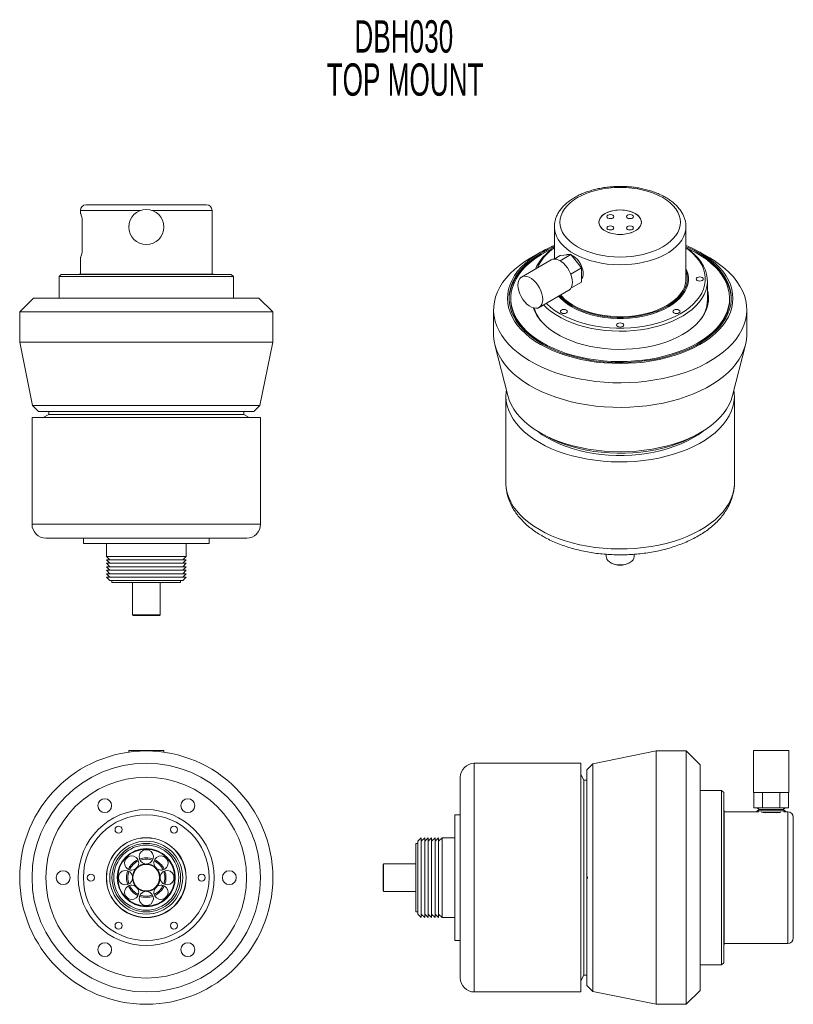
# Model space of a CAD drawing. Header units: inches. Extents: x 0.79 to 7.77, y 1.67 to 10.56.
import ezdxf

# ---------------------------------------------------------------- set-up
doc = ezdxf.new("R2010")
doc.units = ezdxf.units.IN
doc.header["$MEASUREMENT"] = 0
doc.styles.add('SLDTEXTSTYLE0', font='TXT', dxfattribs={"width": 0.605})

# ---------------------------------------------------------------- blocks, each defined once
blk = doc.blocks.new('SW_NOTE_0')
at = {"color": 0, "linetype": 'Continuous', "lineweight": 0, "char_height": 0.29167, "attachment_point": 2, "style": 'SLDTEXTSTYLE0'}
for s, insert in [('DBH030', (0.752, 0.376)), ('TOP MOUNT', (0.7636, -0.0129))]:
    blk.add_mtext(s, dxfattribs=dict(at, insert=insert))

msp = doc.modelspace()

# ---------------------------------------------------------------- linework, layer by layer
at = {"color": 7, "linetype": 'Continuous', "lineweight": 15}
for p, q in [((1.391, 8.885), (2.4785, 8.885)), ((1.341, 8.835), (1.341, 8.8125)), ((2.5285, 8.261), (2.5285, 8.835)), ((1.356, 8.4563), (1.356, 8.7637)), ((5.6184, 8.6878), (5.6184, 8.3983)), ((6.8059, 8.2191), (6.8059, 8.6878)), ((6.8059, 8.6878), (6.8059, 8.6847)), ((5.4925, 8.4572), (5.4041, 8.4061)), ((5.5085, 8.4419), (5.5033, 8.4389)), ((7.0201, 8.4061), (6.9317, 8.4572)), ((1.341, 8.4076), (1.341, 8.261)), ((5.59, 8.3892), (5.322, 8.2345)), ((5.6152, 8.3965), (5.6703, 8.4283)), ((5.6699, 8.381), (5.7668, 8.4369)), ((5.6703, 8.4283), (5.7668, 8.4369)), ((5.7668, 8.4369), (5.8634, 8.3169)), ((1.3282, 8.261), (1.323, 8.258)), ((1.3282, 8.261), (2.5412, 8.261)), ((2.5464, 8.258), (2.5412, 8.261)), ((5.7662, 8.2608), (5.8634, 8.3169)), ((5.8634, 8.3169), (5.8634, 8.1882)), ((1.1672, 8.258), (1.1472, 8.238)), ((1.1472, 8.238), (1.1472, 8.044)), ((2.7222, 8.238), (1.1472, 8.238)), ((1.1672, 8.258), (2.7022, 8.258)), ((2.7222, 8.238), (2.7022, 8.258)), ((2.7222, 8.044), (2.7222, 8.238)), ((5.7674, 8.1328), (5.8634, 8.1882)), ((6.9996, 8.0288), (6.9996, 8.2003)), ((5.4805, 7.9599), (5.7485, 8.1146)), ((0.9172, 8.044), (0.7922, 7.919)), ((0.9172, 8.044), (2.9522, 8.044)), ((3.0772, 7.919), (2.9522, 8.044)), ((5.2246, 8.0419), (5.2246, 8.0296)), ((7.1996, 8.0296), (7.1996, 8.0419)), ((0.7922, 7.919), (0.7922, 7.6476)), ((0.7922, 7.919), (3.0772, 7.919)), ((3.0772, 7.6476), (3.0772, 7.919)), ((5.0696, 7.9398), (5.0696, 7.7182)), ((7.3546, 7.7182), (7.3546, 7.9398)), ((0.7922, 7.6476), (0.9092, 7.0741)), ((0.7922, 7.6476), (3.0772, 7.6476)), ((2.9602, 7.0741), (3.0772, 7.6476)), ((5.0816, 7.6231), (5.1973, 7.1645)), ((7.2269, 7.1645), (7.3427, 7.6231)), ((5.1809, 7.1621), (5.1809, 6.3766)), ((7.2434, 6.3766), (7.2434, 7.1621)), ((0.9092, 7.0741), (0.9627, 7.0205)), ((0.9092, 7.0741), (2.9602, 7.0741)), ((0.9627, 7.0205), (2.9066, 7.0205)), ((1.0555, 7.0205), (1.0555, 6.9955)), ((2.814, 6.9955), (2.814, 7.0205)), ((2.9126, 7.0264), (2.9602, 7.0741)), ((0.9035, 6.9665), (0.9035, 6.0045)), ((0.9035, 6.9665), (1.9347, 6.9665)), ((1.0555, 6.9955), (1.0055, 6.9665)), ((2.814, 6.9955), (1.0555, 6.9955)), ((1.9347, 6.9665), (2.966, 6.9665)), ((2.864, 6.9665), (2.814, 6.9955)), ((2.966, 6.0045), (2.966, 6.9665)), ((5.4869, 6.8313), (5.5247, 6.8095)), ((6.9037, 6.8119), (6.9374, 6.8313)), ((1.9347, 5.8795), (1.0285, 5.8795)), ((1.3672, 5.8795), (1.3672, 5.8295)), ((2.841, 5.8795), (1.9347, 5.8795)), ((2.5022, 5.8295), (2.5022, 5.8795)), ((2.5022, 5.8295), (1.3672, 5.8295)), ((1.5745, 5.8295), (1.5745, 5.7145)), ((2.295, 5.7145), (2.295, 5.8295)), ((1.5745, 5.7145), (1.6057, 5.6833)), ((1.5745, 5.7145), (2.295, 5.7145)), ((2.2637, 5.6833), (2.295, 5.7145)), ((6.0871, 5.7333), (6.0871, 5.7094)), ((6.3371, 5.7094), (6.3371, 5.7334)), ((1.5745, 5.6833), (1.6057, 5.652)), ((1.5745, 5.6833), (2.295, 5.6833)), ((1.5745, 5.652), (1.6057, 5.6208)), ((1.5745, 5.652), (2.295, 5.652)), ((1.5745, 5.6208), (1.6057, 5.5895)), ((1.5745, 5.6208), (2.295, 5.6208)), ((2.2637, 5.652), (2.295, 5.6833)), ((2.2637, 5.6208), (2.295, 5.652)), ((2.2637, 5.5895), (2.295, 5.6208)), ((6.1237, 5.6584), (6.1273, 5.6564)), ((6.297, 5.6564), (6.3005, 5.6584)), ((1.5745, 5.5895), (1.6057, 5.5583)), ((1.5745, 5.5895), (2.295, 5.5895)), ((1.5745, 5.5583), (1.6057, 5.527)), ((1.5745, 5.5583), (2.295, 5.5583)), ((1.5757, 5.527), (1.6057, 5.497)), ((1.5757, 5.527), (2.2937, 5.527)), ((2.2637, 5.5583), (2.295, 5.5895)), ((2.2637, 5.527), (2.295, 5.5583)), ((2.2637, 5.497), (2.2937, 5.527)), ((1.6057, 5.497), (2.2637, 5.497)), ((1.6252, 5.497), (1.6252, 5.479)), ((1.6252, 5.479), (2.2442, 5.479)), ((1.8097, 5.479), (1.8097, 5.1875)), ((2.0597, 5.1875), (2.0597, 5.479)), ((2.2442, 5.479), (2.2442, 5.497)), ((1.8097, 5.1875), (1.8147, 5.1825)), ((1.8097, 5.1875), (2.0597, 5.1875)), ((2.0547, 5.1825), (1.8147, 5.1825)), ((2.0547, 5.1825), (2.0597, 5.1875)), ((1.7762, 3.9634), (1.7762, 3.9481)), ((2.0932, 3.9634), (1.7762, 3.9634)), ((2.0932, 3.9481), (2.0932, 3.9634)), ((6.5374, 3.9592), (5.9639, 3.8422)), ((6.8088, 3.9592), (6.5374, 3.9592)), ((6.5374, 3.9592), (6.5374, 1.6742)), ((6.9338, 3.8342), (6.8088, 3.9592)), ((6.8088, 3.9592), (6.8088, 1.6742)), ((7.4163, 3.9634), (7.4163, 3.5844)), ((7.7333, 3.9634), (7.4163, 3.9634)), ((7.7333, 3.5844), (7.7333, 3.9634)), ((5.8563, 3.8479), (4.8943, 3.8479)), ((5.8563, 3.8479), (5.8563, 1.7854)), ((5.9639, 3.8422), (5.9103, 3.7887)), ((5.9639, 3.8422), (5.9639, 1.7912)), ((6.9338, 3.8342), (6.9338, 1.7992)), ((5.8853, 3.6959), (5.8563, 3.7459)), ((5.9103, 3.7887), (5.9103, 2.829)), ((4.7693, 1.9104), (4.7693, 3.7229)), ((5.9103, 3.6959), (5.8853, 3.6959)), ((5.8853, 1.9374), (5.8853, 3.6959)), ((7.1278, 3.6042), (6.9338, 3.6042)), ((7.1478, 3.5842), (7.1278, 3.6042)), ((7.1278, 2.0292), (7.1278, 3.6042)), ((7.1478, 3.5842), (7.1478, 2.0492)), ((7.7333, 3.5844), (7.4163, 3.5844)), ((7.4172, 3.5844), (7.4172, 3.4464)), ((7.496, 3.5844), (7.496, 3.4464)), ((7.6536, 3.5844), (7.6536, 3.4464)), ((7.7324, 3.5844), (7.7324, 3.4464)), ((4.7693, 3.3842), (4.7193, 3.3842)), ((4.7193, 2.2492), (4.7193, 3.3842)), ((7.1508, 3.4232), (7.1478, 3.4284)), ((7.1508, 3.4232), (7.1508, 2.2102)), ((7.4594, 3.4104), (7.1508, 3.4104)), ((7.496, 3.4464), (7.4172, 3.4464)), ((7.4451, 3.4464), (7.4691, 3.4326)), ((7.4691, 3.4326), (7.4451, 3.4187)), ((7.4451, 3.4187), (7.4594, 3.4104)), ((7.7046, 3.4187), (7.4451, 3.4187)), ((7.6805, 3.4326), (7.4691, 3.4326)), ((7.6536, 3.4464), (7.496, 3.4464)), ((7.6481, 3.4048), (7.5023, 3.4048)), ((7.7324, 3.4464), (7.6536, 3.4464)), ((7.6805, 3.4326), (7.7046, 3.4464)), ((7.7046, 3.4187), (7.6805, 3.4326)), ((7.6903, 3.4104), (7.7046, 3.4187)), ((7.7248, 3.4104), (7.6903, 3.4104)), ((7.7748, 3.3604), (7.7748, 2.2729)), ((4.3868, 3.1262), (4.3688, 3.1262)), ((4.3688, 3.1262), (4.3688, 2.8167)), ((4.4168, 3.1757), (4.3868, 3.1457)), ((4.3868, 3.1457), (4.3868, 2.8167)), ((4.4481, 3.1769), (4.4168, 3.1457)), ((4.4168, 3.1757), (4.4168, 2.8167)), ((4.4793, 3.1769), (4.4481, 3.1457)), ((4.4481, 3.1769), (4.4481, 2.8167)), ((4.5106, 3.1769), (4.4793, 3.1457)), ((4.4793, 3.1769), (4.4793, 2.8167)), ((4.5418, 3.1769), (4.5106, 3.1457)), ((4.5106, 3.1769), (4.5106, 2.8167)), ((4.5731, 3.1769), (4.5418, 3.1457)), ((4.5418, 3.1769), (4.5418, 2.8167)), ((4.6043, 3.1769), (4.5731, 3.1457)), ((4.5731, 3.1769), (4.5731, 2.8167)), ((4.7193, 3.1769), (4.6043, 3.1769)), ((4.6043, 3.1769), (4.6043, 2.8167)), ((4.0773, 2.9417), (4.0723, 2.9367)), ((4.0723, 2.6967), (4.0723, 2.9367)), ((4.3688, 2.9417), (4.0773, 2.9417)), ((4.0773, 2.9417), (4.0773, 2.6917)), ((2.1847, 2.8167), (2.1841, 2.8339)), ((2.1841, 2.7995), (2.1847, 2.8167)), ((4.3688, 2.8167), (4.3688, 2.5072)), ((4.3868, 2.8167), (4.3868, 2.4877)), ((4.4168, 2.8167), (4.4168, 2.4577)), ((4.4481, 2.8167), (4.4481, 2.4564)), ((4.4793, 2.8167), (4.4793, 2.4564)), ((4.5106, 2.8167), (4.5106, 2.4564)), ((4.5418, 2.8167), (4.5418, 2.4564)), ((4.5731, 2.8167), (4.5731, 2.4564)), ((4.6043, 2.8167), (4.6043, 2.4564)), ((5.9103, 2.829), (5.9103, 2.8043)), ((5.9103, 2.8044), (5.9103, 1.8447)), ((4.0723, 2.6967), (4.0773, 2.6917)), ((4.0773, 2.6917), (4.3688, 2.6917)), ((4.3688, 2.5072), (4.3868, 2.5072)), ((4.3868, 2.4877), (4.4168, 2.4577)), ((4.4168, 2.4877), (4.4481, 2.4564)), ((4.4481, 2.4877), (4.4793, 2.4564)), ((4.4793, 2.4877), (4.5106, 2.4564)), ((4.5106, 2.4877), (4.5418, 2.4564)), ((4.5418, 2.4877), (4.5731, 2.4564)), ((4.5731, 2.4877), (4.6043, 2.4564)), ((4.6043, 2.4564), (4.7193, 2.4564)), ((4.7193, 2.2492), (4.7693, 2.2492)), ((7.1508, 2.2229), (7.7248, 2.2229)), ((7.1478, 2.205), (7.1508, 2.2102)), ((7.1278, 2.0292), (7.1478, 2.0492)), ((6.9338, 2.0292), (7.1278, 2.0292)), ((5.8563, 1.8874), (5.8853, 1.9374)), ((5.8853, 1.9374), (5.9103, 1.9374)), ((4.8943, 1.7854), (5.8563, 1.7854)), ((5.9103, 1.8447), (5.9639, 1.7912)), ((5.9639, 1.7912), (6.5374, 1.6742)), ((6.8088, 1.6742), (6.9338, 1.7992)), ((6.5374, 1.6742), (6.8088, 1.6742))]:
    msp.add_line(p, q, dxfattribs=at)
at = {"color": 8, "linetype": 'Continuous', "lineweight": 15}
for p, q in [((1.8835, 8.835), (1.341, 8.835)), ((2.5285, 8.835), (1.9859, 8.835)), ((0.9035, 6.0045), (1.9347, 6.0045)), ((1.9347, 6.0045), (2.966, 6.0045)), ((4.8943, 3.8479), (4.8943, 1.7854)), ((7.7248, 2.2229), (7.7248, 3.4104))]:
    msp.add_line(p, q, dxfattribs=at)
at = {"color": 7, "linetype": 'Continuous', "lineweight": 15, "flags": 128}
for points in [[(5.8276, 8.9506), (5.7918, 8.9277), (5.76, 8.903), (5.7326, 8.8766), (5.7098, 8.8487), (5.6918, 8.8197), (5.6788, 8.7898), (5.671, 8.7594), (5.6684, 8.7286), (5.671, 8.6978), (5.6788, 8.6674), (5.6918, 8.6375), (5.7098, 8.6085), (5.7326, 8.5806), (5.76, 8.5542), (5.7918, 8.5295), (5.8276, 8.5066), (5.8672, 8.486), (5.91, 8.4676), (5.9558, 8.4518), (6.0041, 8.4386), (6.0543, 8.4282), (6.1061, 8.4207), (6.1588, 8.4162), (6.2121, 8.4147), (6.2654, 8.4162), (6.3182, 8.4207), (6.37, 8.4282), (6.4202, 8.4386), (6.4685, 8.4518), (6.5142, 8.4676), (6.5571, 8.486), (6.5966, 8.5066), (6.6325, 8.5295), (6.6642, 8.5542), (6.6917, 8.5806), (6.7145, 8.6085), (6.7325, 8.6375), (6.7454, 8.6674), (6.7533, 8.6978), (6.7559, 8.7286), (6.7533, 8.7594), (6.7454, 8.7898), (6.7325, 8.8197), (6.7145, 8.8487), (6.6917, 8.8766), (6.6642, 8.903), (6.6325, 8.9277), (6.5966, 8.9506), (6.5571, 8.9712), (6.5142, 8.9896), (6.4685, 9.0054), (6.4202, 9.0186), (6.37, 9.029), (6.3182, 9.0365), (6.2654, 9.041), (6.2121, 9.0425), (6.1588, 9.041), (6.1061, 9.0365), (6.0543, 9.029), (6.0041, 9.0186), (5.9558, 9.0054), (5.91, 8.9896), (5.8672, 8.9712), (5.8276, 8.9506)], [(6.3477, 8.8068), (6.3681, 8.7929), (6.3843, 8.7772), (6.3959, 8.7602), (6.4023, 8.7423), (6.4037, 8.724), (6.3997, 8.7059), (6.3907, 8.6884), (6.3768, 8.672), (6.3584, 8.6571), (6.336, 8.6442), (6.3103, 8.6335), (6.2818, 8.6255), (6.2515, 8.6203), (6.2201, 8.618), (6.1884, 8.6188), (6.1574, 8.6225), (6.1279, 8.6292), (6.1008, 8.6385), (6.0766, 8.6504), (6.0561, 8.6643), (6.0399, 8.68), (6.0284, 8.697), (6.0219, 8.7149), (6.0206, 8.7332), (6.0245, 8.7513), (6.0336, 8.7688), (6.0475, 8.7852), (6.0659, 8.8001), (6.0882, 8.813), (6.114, 8.8237), (6.1425, 8.8317), (6.1728, 8.8369), (6.2042, 8.8392), (6.2358, 8.8384), (6.2668, 8.8347), (6.2963, 8.828), (6.3235, 8.8187), (6.3477, 8.8068)], [(6.3477, 8.6504), (6.3235, 8.6385), (6.2963, 8.6292), (6.2668, 8.6225), (6.2358, 8.6188), (6.2042, 8.618), (6.1728, 8.6203), (6.1425, 8.6255), (6.114, 8.6335), (6.0882, 8.6442), (6.0659, 8.6571), (6.0475, 8.672), (6.0336, 8.6884), (6.0245, 8.7059), (6.0206, 8.724), (6.0219, 8.7423), (6.0284, 8.7602), (6.0399, 8.7772), (6.0561, 8.7929), (6.0766, 8.8068), (6.1008, 8.8187), (6.1279, 8.828), (6.1574, 8.8347), (6.1884, 8.8384), (6.2201, 8.8392), (6.2515, 8.8369), (6.2818, 8.8317), (6.3103, 8.8237), (6.336, 8.813), (6.3584, 8.8001), (6.3768, 8.7852), (6.3907, 8.7688), (6.3997, 8.7513), (6.4037, 8.7332), (6.4023, 8.7149), (6.3959, 8.697), (6.3843, 8.68), (6.3681, 8.6643), (6.3477, 8.6504)], [(6.1011, 8.7927), (6.0942, 8.7867), (6.0917, 8.7796), (6.0942, 8.7726), (6.1011, 8.7666), (6.1115, 8.7626), (6.1237, 8.7612), (6.136, 8.7626), (6.1464, 8.7666), (6.1533, 8.7726), (6.1557, 8.7796), (6.1533, 8.7867), (6.1464, 8.7927), (6.136, 8.7967), (6.1237, 8.7981), (6.1115, 8.7967), (6.1011, 8.7927)], [(6.3232, 8.7927), (6.3128, 8.7967), (6.3005, 8.7981), (6.2883, 8.7967), (6.2779, 8.7927), (6.271, 8.7867), (6.2685, 8.7796), (6.271, 8.7726), (6.2779, 8.7666), (6.2883, 8.7626), (6.3005, 8.7612), (6.3128, 8.7626), (6.3232, 8.7666), (6.3301, 8.7726), (6.3325, 8.7796), (6.3301, 8.7867), (6.3232, 8.7927)], [(6.1011, 8.6645), (6.1115, 8.6605), (6.1237, 8.6591), (6.136, 8.6605), (6.1464, 8.6645), (6.1533, 8.6705), (6.1557, 8.6776), (6.1533, 8.6846), (6.1464, 8.6906), (6.136, 8.6946), (6.1237, 8.696), (6.1115, 8.6946), (6.1011, 8.6906), (6.0942, 8.6846), (6.0917, 8.6776), (6.0942, 8.6705), (6.1011, 8.6645)], [(6.3232, 8.6645), (6.3301, 8.6705), (6.3325, 8.6776), (6.3301, 8.6846), (6.3232, 8.6906), (6.3128, 8.6946), (6.3005, 8.696), (6.2883, 8.6946), (6.2779, 8.6906), (6.271, 8.6846), (6.2685, 8.6776), (6.271, 8.6705), (6.2779, 8.6645), (6.2883, 8.6605), (6.3005, 8.6591), (6.3128, 8.6605), (6.3232, 8.6645)], [(5.4927, 8.4572), (5.4432, 8.4265), (5.3976, 8.3939), (5.3562, 8.3595), (5.3191, 8.3234), (5.2866, 8.2859), (5.2588, 8.2472), (5.2359, 8.2074), (5.2179, 8.1667), (5.205, 8.1255), (5.1972, 8.0838), (5.1946, 8.0419), (5.1972, 8), (5.205, 7.9583), (5.2179, 7.917), (5.2359, 7.8764), (5.2588, 7.8366), (5.2866, 7.7979), (5.3191, 7.7604), (5.3562, 7.7243), (5.3976, 7.6899), (5.4432, 7.6572), (5.4927, 7.6265), (5.5458, 7.598), (5.6024, 7.5717), (5.662, 7.5477), (5.7245, 7.5263), (5.7895, 7.5076), (5.8566, 7.4915), (5.9255, 7.4783), (5.9958, 7.4679), (6.0673, 7.4605), (6.1395, 7.456), (6.2121, 7.4545), (6.2847, 7.456), (6.3569, 7.4605), (6.4284, 7.4679), (6.4988, 7.4783), (6.5677, 7.4915), (6.6348, 7.5076), (6.6998, 7.5263), (6.7622, 7.5477), (6.8219, 7.5717), (6.8785, 7.598), (6.9316, 7.6265), (6.9811, 7.6572), (7.0267, 7.6899), (7.0681, 7.7243), (7.1052, 7.7604), (7.1377, 7.7979), (7.1655, 7.8366), (7.1884, 7.8764), (7.2064, 7.917), (7.2193, 7.9583), (7.227, 8), (7.2296, 8.0419), (7.227, 8.0838), (7.2193, 8.1255), (7.2064, 8.1667), (7.1884, 8.2074), (7.1655, 8.2472), (7.1377, 8.2859), (7.1052, 8.3234), (7.0681, 8.3595), (7.0267, 8.3939), (6.9811, 8.4265), (6.9316, 8.4572), (6.8785, 8.4858), (6.8219, 8.5121), (6.8059, 8.5189)], [(5.5033, 8.4511), (5.454, 8.4205), (5.4086, 8.3879), (5.3674, 8.3536), (5.3307, 8.3176), (5.2985, 8.2801), (5.2711, 8.2415), (5.2486, 8.2017), (5.2312, 8.1612), (5.2188, 8.12), (5.2116, 8.0784), (5.2097, 8.0367), (5.2129, 7.9949), (5.2214, 7.9534), (5.2351, 7.9124), (5.2538, 7.872), (5.2775, 7.8325), (5.3061, 7.7942), (5.3395, 7.7571), (5.3773, 7.7215), (5.4196, 7.6875), (5.4659, 7.6554), (5.5162, 7.6253), (5.5701, 7.5974), (5.6273, 7.5719), (5.6876, 7.5487), (5.7506, 7.5281), (5.816, 7.5103), (5.8835, 7.4951), (5.9527, 7.4829), (6.0232, 7.4735), (6.0948, 7.4671), (6.1669, 7.4637), (6.2393, 7.4634), (6.3115, 7.466), (6.3832, 7.4717), (6.4541, 7.4803), (6.5236, 7.4918), (6.5916, 7.5062), (6.6576, 7.5234), (6.7212, 7.5433), (6.7822, 7.5658), (6.8402, 7.5908), (6.895, 7.6182), (6.9461, 7.6477), (6.9935, 7.6793), (7.0368, 7.7128), (7.0758, 7.748), (7.1102, 7.7848), (7.14, 7.8228), (7.165, 7.8621), (7.185, 7.9022), (7.1999, 7.9431), (7.2097, 7.9845), (7.2143, 8.0262), (7.2136, 8.068), (7.2077, 8.1097), (7.1967, 8.1509), (7.1805, 8.1917), (7.1592, 8.2316), (7.133, 8.2706), (7.1021, 8.3083), (7.0664, 8.3447), (7.0264, 8.3795), (6.982, 8.4126), (6.9337, 8.4437), (6.8816, 8.4727), (6.826, 8.4994), (6.8059, 8.5082)], [(5.5033, 8.4389), (5.454, 8.4083), (5.4086, 8.3757), (5.3674, 8.3413), (5.3307, 8.3053), (5.2985, 8.2679), (5.2711, 8.2292), (5.2486, 8.1895), (5.2312, 8.1489), (5.2188, 8.1078), (5.2116, 8.0662), (5.2097, 8.0358)], [(5.6118, 8.4945), (5.5935, 8.4862), (5.5395, 8.4593), (5.4891, 8.4302), (5.4425, 8.399), (5.3998, 8.3661), (5.3614, 8.3314), (5.3275, 8.2952), (5.2981, 8.2577), (5.2735, 8.219), (5.2538, 8.1795), (5.2391, 8.1392), (5.2295, 8.0984), (5.225, 8.0573), (5.2256, 8.0162), (5.2314, 7.9751), (5.2423, 7.9345), (5.2583, 7.8943), (5.2792, 7.855), (5.305, 7.8166), (5.3355, 7.7794), (5.3706, 7.7436), (5.4101, 7.7093), (5.4538, 7.6768), (5.5014, 7.6461), (5.5527, 7.6176), (5.6075, 7.5912), (5.6654, 7.5672), (5.7261, 7.5456), (5.7894, 7.5267), (5.8549, 7.5104), (5.9223, 7.4969), (5.9912, 7.4863), (6.0612, 7.4785), (6.132, 7.4737), (6.2032, 7.4718), (6.2745, 7.473), (6.3454, 7.477), (6.4157, 7.4841), (6.4849, 7.494), (6.5527, 7.5068), (6.6187, 7.5224), (6.6825, 7.5407), (6.744, 7.5616), (6.8026, 7.585), (6.8582, 7.6108), (6.9104, 7.6388), (6.9104, 7.6388)], [(6.8059, 8.4989), (6.8125, 8.4945), (6.8521, 8.4653), (6.8873, 8.4343), (6.9181, 8.4017), (6.9442, 8.3678), (6.9654, 8.3328), (6.9816, 8.2969), (6.9927, 8.2604), (6.9986, 8.2235), (6.9993, 8.1864), (6.9947, 8.1494), (6.9849, 8.1127), (6.97, 8.0767), (6.95, 8.0414), (6.9251, 8.0072), (6.8955, 7.9743), (6.8613, 7.9429), (6.8228, 7.9132), (6.7802, 7.8855), (6.7339, 7.8598), (6.6841, 7.8364), (6.6311, 7.8154), (6.5754, 7.7969), (6.5172, 7.7812), (6.457, 7.7682), (6.3952, 7.7581), (6.3322, 7.751), (6.2683, 7.7468), (6.2041, 7.7457), (6.1399, 7.7476), (6.0763, 7.7525), (6.0135, 7.7604), (5.952, 7.7712), (5.8923, 7.7849), (5.8347, 7.8013), (5.7796, 7.8204), (5.7274, 7.842), (5.6785, 7.866), (5.633, 7.8922), (5.5915, 7.9205), (5.554, 7.9506), (5.521, 7.9824), (5.5204, 7.983)], [(5.5453, 7.9973), (5.5528, 7.9898), (5.5875, 7.9592), (5.6265, 7.9303), (5.6694, 7.9033), (5.7161, 7.8785), (5.7662, 7.856), (5.8193, 7.836), (5.8751, 7.8186), (5.9331, 7.8039), (5.9931, 7.792), (6.0546, 7.783), (6.1172, 7.777), (6.1804, 7.7739), (6.2439, 7.7739), (6.3071, 7.777), (6.3696, 7.783), (6.4311, 7.792), (6.4911, 7.8039), (6.5492, 7.8186), (6.605, 7.836), (6.6581, 7.856), (6.7082, 7.8785), (6.7548, 7.9033), (6.7978, 7.9303), (6.8368, 7.9592), (6.8715, 7.9898), (6.9017, 8.022), (6.9271, 8.0556), (6.9477, 8.0902), (6.9633, 8.1257), (6.9737, 8.1618), (6.979, 8.1983), (6.979, 8.2349), (6.9737, 8.2714), (6.9633, 8.3076), (6.9477, 8.3431), (6.9271, 8.3777), (6.9017, 8.4112), (6.8715, 8.4434), (6.8368, 8.4741), (6.8059, 8.4974)], [(6.9104, 7.6388), (6.959, 7.6689), (7.0036, 7.701), (7.0442, 7.7349), (7.0804, 7.7703), (7.1121, 7.8072), (7.1391, 7.8453), (7.1612, 7.8844), (7.1784, 7.9244), (7.1906, 7.9649), (7.1977, 8.0059), (7.1996, 8.047), (7.1964, 8.0882), (7.188, 8.129), (7.1746, 8.1695), (7.1561, 8.2092), (7.1328, 8.2481), (7.1046, 8.2859), (7.0718, 8.3225), (7.0344, 8.3575), (6.9929, 8.391), (6.9472, 8.4226), (6.8977, 8.4522), (6.8446, 8.4797), (6.8125, 8.4945)], [(7.2146, 8.0358), (7.2136, 8.0558), (7.2077, 8.0974), (7.1967, 8.1387), (7.1805, 8.1794), (7.1592, 8.2194), (7.133, 8.2583), (7.1021, 8.2961), (7.0664, 8.3325), (7.0264, 8.3673), (6.982, 8.4003), (6.9337, 8.4314), (6.9158, 8.4419)], [(5.4043, 8.4062), (5.3516, 8.3736), (5.3028, 8.3391), (5.2582, 8.3028), (5.2179, 8.2648), (5.1822, 8.2253), (5.1511, 8.1845), (5.125, 8.1426), (5.1037, 8.0997), (5.0876, 8.0562), (5.0765, 8.0121), (5.0707, 7.9677), (5.07, 7.9231), (5.0746, 7.8786), (5.0843, 7.8344), (5.0992, 7.7907), (5.1192, 7.7477), (5.1441, 7.7055), (5.174, 7.6645), (5.2085, 7.6246), (5.2477, 7.5862), (5.2912, 7.5494), (5.339, 7.5144), (5.3907, 7.4814), (5.4462, 7.4504), (5.5052, 7.4217), (5.5674, 7.3953), (5.6325, 7.3714), (5.7003, 7.3501), (5.7705, 7.3315), (5.8426, 7.3157), (5.9164, 7.3027), (5.9916, 7.2927), (6.0678, 7.2856), (6.1446, 7.2814), (6.2218, 7.2803), (6.2989, 7.2822), (6.3756, 7.2871), (6.4516, 7.2949), (6.5264, 7.3057), (6.5999, 7.3194), (6.6715, 7.3359), (6.7411, 7.3552), (6.8083, 7.3772), (6.8727, 7.4017), (6.9341, 7.4287), (6.9923, 7.458), (7.0468, 7.4895), (7.0976, 7.523), (7.1443, 7.5585), (7.1868, 7.5957), (7.2248, 7.6345), (7.2582, 7.6746), (7.2868, 7.716), (7.3106, 7.7584), (7.3293, 7.8016), (7.3429, 7.8455), (7.3513, 7.8897), (7.3546, 7.9343), (7.3526, 7.9788), (7.3455, 8.0231), (7.3332, 8.0671), (7.3157, 8.1105), (7.2932, 8.1531), (7.2658, 8.1948), (7.2336, 8.2353), (7.1967, 8.2744), (7.1553, 8.312), (7.1097, 8.3479), (7.0599, 8.382), (7.0201, 8.4061)], [(5.59, 8.3892), (5.6017, 8.3942), (5.6193, 8.3966), (5.6386, 8.3941), (5.6589, 8.3867), (5.6796, 8.3748), (5.6999, 8.3587), (5.7192, 8.3389), (5.7368, 8.3162), (5.7521, 8.2913), (5.7645, 8.265), (5.7738, 8.2383), (5.7794, 8.2121), (5.7813, 8.1872), (5.7794, 8.1645), (5.7738, 8.1448), (5.7645, 8.1288), (5.7521, 8.1169), (5.7485, 8.1146)], [(5.7697, 8.4334), (5.7726, 8.4323), (5.7911, 8.4227), (5.8095, 8.4088), (5.8269, 8.3913), (5.8426, 8.3709), (5.8561, 8.3484), (5.8667, 8.3247), (5.874, 8.3007), (5.8777, 8.2776), (5.8777, 8.2561), (5.874, 8.2373), (5.8667, 8.2218), (5.8634, 8.2174)], [(5.6563, 8.063), (5.6738, 8.0435), (5.7037, 8.0156), (5.738, 7.9894), (5.7764, 7.9651), (5.8184, 7.9429), (5.8639, 7.9231), (5.9123, 7.9058), (5.9632, 7.8912), (6.0163, 7.8793), (6.071, 7.8703), (6.127, 7.8643), (6.1837, 7.8613), (6.2406, 7.8613), (6.2973, 7.8643), (6.3532, 7.8703), (6.408, 7.8793), (6.4611, 7.8912), (6.512, 7.9058), (6.5604, 7.9231), (6.6058, 7.9429), (6.6479, 7.9651), (6.6862, 7.9894), (6.7205, 8.0156), (6.7505, 8.0435), (6.7759, 8.0729), (6.7964, 8.1036), (6.812, 8.1352), (6.8225, 8.1675), (6.8277, 8.2002), (6.8277, 8.2331), (6.8225, 8.2658), (6.812, 8.2981), (6.8059, 8.3119)], [(5.6659, 8.0669), (5.6823, 8.0487), (5.7118, 8.0212), (5.7456, 7.9954), (5.7833, 7.9715), (5.8247, 7.9497), (5.8694, 7.9302), (5.917, 7.9132), (5.9672, 7.8988), (6.0194, 7.8871), (6.0733, 7.8783), (6.1283, 7.8723), (6.1841, 7.8693), (6.2401, 7.8693), (6.2959, 7.8723), (6.351, 7.8783), (6.4049, 7.8871), (6.4571, 7.8988), (6.5072, 7.9132), (6.5549, 7.9302), (6.5996, 7.9497), (6.641, 7.9715), (6.6787, 7.9954), (6.7125, 8.0212), (6.742, 8.0487), (6.7669, 8.0777), (6.7872, 8.1078), (6.8025, 8.1389), (6.8128, 8.1707), (6.818, 8.2029), (6.818, 8.2352), (6.8128, 8.2674), (6.8059, 8.2904)], [(5.2892, 8.1619), (5.2911, 8.1846), (5.2968, 8.2043), (5.306, 8.2203), (5.3184, 8.2322), (5.3337, 8.2395), (5.3513, 8.2419), (5.3706, 8.2394), (5.3909, 8.232), (5.4116, 8.2201), (5.4319, 8.204), (5.4512, 8.1842), (5.4688, 8.1615), (5.4841, 8.1366), (5.4965, 8.1103), (5.5058, 8.0836), (5.5114, 8.0574), (5.5133, 8.0325), (5.5114, 8.0098), (5.5058, 7.9901), (5.4965, 7.974), (5.4841, 7.9622), (5.4688, 7.9549), (5.4512, 7.9525), (5.4319, 7.955), (5.4116, 7.9623), (5.3909, 7.9743), (5.3706, 7.9904), (5.3513, 8.0102), (5.3337, 8.0329), (5.3184, 8.0578), (5.306, 8.0841), (5.2968, 8.1108), (5.2911, 8.137), (5.2892, 8.1619)], [(6.8059, 8.2191), (6.8055, 8.207), (6.801, 8.175), (6.7912, 8.1434), (6.7764, 8.1124), (6.7566, 8.0824), (6.732, 8.0535), (6.7029, 8.0262), (6.6694, 8.0005), (6.632, 7.9767)], [(6.9626, 8.2166), (6.9602, 8.2237), (6.9533, 8.2297), (6.9429, 8.2337), (6.9306, 8.2351), (6.9184, 8.2337), (6.908, 8.2297), (6.9011, 8.2237), (6.8986, 8.2166), (6.9011, 8.2096), (6.908, 8.2036), (6.9184, 8.1996), (6.9306, 8.1982), (6.9429, 8.1996), (6.9533, 8.2036), (6.9602, 8.2096), (6.9626, 8.2166)], [(6.7761, 7.7163), (6.8196, 7.7436), (6.8592, 7.7728), (6.8946, 7.8037), (6.9256, 7.8362), (6.952, 7.87), (6.9735, 7.9049), (6.9901, 7.9407), (7.0017, 7.9772), (7.0082, 8.0141), (7.0095, 8.0512), (7.0056, 8.0882), (6.9996, 8.1146)], [(5.2246, 8.0296), (5.2256, 8.0039), (5.2314, 7.9629), (5.2423, 7.9222), (5.2583, 7.8821), (5.2792, 7.8427), (5.305, 7.8044), (5.3355, 7.7672), (5.3706, 7.7313), (5.4101, 7.6971), (5.4538, 7.6645), (5.5014, 7.6339), (5.5085, 7.6297)], [(6.632, 7.9767), (6.5908, 7.9551), (6.5463, 7.9358), (6.4989, 7.9189), (6.449, 7.9048), (6.3969, 7.8933), (6.3433, 7.8848), (6.2885, 7.8792), (6.233, 7.8765), (6.1774, 7.8769), (6.122, 7.8803), (6.0674, 7.8866), (6.0142, 7.8959), (5.9626, 7.9081), (5.9133, 7.9229), (5.8665, 7.9404), (5.8228, 7.9603), (5.7826, 7.9825), (5.7461, 8.0067), (5.7137, 8.0328), (5.6857, 8.0606), (5.6755, 8.0725)], [(6.9158, 7.6297), (6.959, 7.6567), (7.0036, 7.6888), (7.0442, 7.7226), (7.0804, 7.7581), (7.1121, 7.795), (7.1391, 7.8331), (7.1612, 7.8722), (7.1784, 7.9121), (7.1906, 7.9527), (7.1977, 7.9936), (7.1996, 8.0296)], [(5.4291, 7.9546), (5.4418, 7.9227), (5.4609, 7.8873), (5.4849, 7.8529), (5.5136, 7.8198), (5.5468, 7.788), (5.5844, 7.758), (5.626, 7.7297), (5.6714, 7.7035), (5.7203, 7.6795), (5.7724, 7.6578), (5.8274, 7.6386), (5.8848, 7.6221), (5.9444, 7.6082), (6.0057, 7.5972), (6.0684, 7.589), (6.132, 7.5838), (6.1961, 7.5816), (6.2603, 7.5823), (6.3242, 7.5861), (6.3874, 7.5928), (6.4494, 7.6023), (6.5099, 7.6148), (6.5685, 7.63), (6.6247, 7.6479), (6.6783, 7.6683), (6.7288, 7.6912), (6.7761, 7.7163)], [(5.6815, 7.9103), (5.6918, 7.9063), (5.7041, 7.9049), (5.7163, 7.9063), (5.7267, 7.9103), (5.7336, 7.9163), (5.7361, 7.9233), (5.7336, 7.9304), (5.7267, 7.9364), (5.7163, 7.9404), (5.7041, 7.9418), (5.6918, 7.9404), (5.6815, 7.9364), (5.6745, 7.9304), (5.6721, 7.9233), (5.6745, 7.9163), (5.6815, 7.9103)], [(6.7428, 7.9103), (6.7498, 7.9163), (6.7522, 7.9233), (6.7498, 7.9304), (6.7428, 7.9364), (6.7324, 7.9404), (6.7202, 7.9418), (6.7079, 7.9404), (6.6976, 7.9364), (6.6906, 7.9304), (6.6882, 7.9233), (6.6906, 7.9163), (6.6976, 7.9103), (6.7079, 7.9063), (6.7202, 7.9049), (6.7324, 7.9063), (6.7428, 7.9103)], [(6.2121, 7.7834), (6.2244, 7.7848), (6.2348, 7.7888), (6.2417, 7.7948), (6.2441, 7.8018), (6.2417, 7.8089), (6.2348, 7.8149), (6.2244, 7.8189), (6.2121, 7.8203), (6.1999, 7.8189), (6.1895, 7.8149), (6.1826, 7.8089), (6.1801, 7.8018), (6.1826, 7.7948), (6.1895, 7.7888), (6.1999, 7.7848), (6.2121, 7.7834)], [(5.0696, 7.7182), (5.07, 7.7015), (5.0746, 7.657), (5.0843, 7.6128), (5.0992, 7.5691), (5.1192, 7.5261), (5.1441, 7.4839), (5.174, 7.4428), (5.2085, 7.403), (5.2477, 7.3646), (5.2912, 7.3278), (5.339, 7.2928), (5.3907, 7.2598), (5.4462, 7.2288), (5.5052, 7.2001), (5.5674, 7.1737), (5.6325, 7.1498), (5.7003, 7.1285), (5.7705, 7.1099), (5.8426, 7.0941), (5.9164, 7.0811), (5.9916, 7.071), (6.0678, 7.0639), (6.1446, 7.0598), (6.2218, 7.0587), (6.2989, 7.0605), (6.3756, 7.0654), (6.4516, 7.0733), (6.5264, 7.0841), (6.5999, 7.0978), (6.6715, 7.1143), (6.7411, 7.1336), (6.8083, 7.1555), (6.8727, 7.1801), (6.9341, 7.207), (6.9923, 7.2363), (7.0468, 7.2678), (7.0976, 7.3014), (7.1443, 7.3368), (7.1868, 7.374), (7.2248, 7.4128), (7.2582, 7.453), (7.2868, 7.4944), (7.3106, 7.5367), (7.3293, 7.58), (7.3429, 7.6238), (7.3513, 7.6681), (7.3546, 7.7126), (7.3546, 7.7182)], [(5.1848, 7.214), (5.1829, 7.1988), (5.1809, 7.1568), (5.1841, 7.1148), (5.1925, 7.0731), (5.2059, 7.0318), (5.2243, 6.9911), (5.2477, 6.9513), (5.2758, 6.9126), (5.3086, 6.8751), (5.3459, 6.839), (5.3876, 6.8045), (5.4333, 6.7718), (5.4829, 6.7411)], [(5.4829, 6.7411), (5.5362, 6.7125), (5.5928, 6.6861), (5.6525, 6.662), (5.715, 6.6405), (5.78, 6.6215), (5.8471, 6.6053), (5.916, 6.5918), (5.9865, 6.5812), (6.058, 6.5734), (6.1303, 6.5686), (6.203, 6.5668), (6.2758, 6.5679), (6.3482, 6.5719), (6.42, 6.579), (6.4907, 6.5889), (6.5601, 6.6016), (6.6277, 6.6172), (6.6932, 6.6355), (6.7564, 6.6564), (6.8168, 6.6798), (6.8742, 6.7056), (6.9284, 6.7337), (6.9789, 6.764), (7.0256, 6.7962), (7.0683, 6.8302), (7.1067, 6.8659), (7.1407, 6.9031), (7.17, 6.9415), (7.1946, 6.9811), (7.2143, 7.0216), (7.2289, 7.0627), (7.2385, 7.1044), (7.243, 7.1463), (7.2424, 7.1883), (7.2394, 7.214)], [(5.1973, 7.1645), (5.21, 7.124), (5.2282, 7.0831), (5.2513, 7.043), (5.2793, 7.0039), (5.3121, 6.9661), (5.3494, 6.9298), (5.3912, 6.8951), (5.4371, 6.8622), (5.487, 6.8312), (5.5406, 6.8024), (5.5976, 6.7759), (5.6577, 6.7518), (5.7207, 6.7303), (5.7861, 6.7113), (5.8538, 6.6952), (5.9232, 6.6818), (5.9941, 6.6714), (6.0662, 6.6639), (6.139, 6.6594), (6.2121, 6.6578), (6.2853, 6.6594), (6.3581, 6.6639), (6.4301, 6.6714), (6.5011, 6.6818), (6.5705, 6.6952), (6.6382, 6.7113), (6.7036, 6.7303), (6.7666, 6.7518), (6.8267, 6.7759), (6.8837, 6.8024), (6.9373, 6.8312), (6.9872, 6.8622), (7.0331, 6.8951), (7.0749, 6.9298), (7.1122, 6.9661), (7.145, 7.0039), (7.173, 7.043), (7.1961, 7.0831), (7.2142, 7.124), (7.2269, 7.1645)], [(6.9665, 6.8488), (6.9598, 6.8435), (6.9165, 6.8122), (6.8692, 6.7827), (6.8183, 6.7555), (6.7639, 6.7304), (6.7065, 6.7078), (6.6463, 6.6878), (6.5837, 6.6704), (6.519, 6.6557), (6.4526, 6.6439), (6.3849, 6.635), (6.3162, 6.629), (6.2469, 6.626), (6.1774, 6.626), (6.1081, 6.629), (6.0394, 6.635), (5.9716, 6.6439), (5.9052, 6.6557), (5.8405, 6.6704), (5.7779, 6.6878), (5.7177, 6.7078), (5.6603, 6.7304), (5.606, 6.7555), (5.5551, 6.7827), (5.5078, 6.8122), (5.4645, 6.8435), (5.4578, 6.8488)], [(5.5247, 6.8095), (5.5458, 6.7976), (5.599, 6.7708), (5.6555, 6.7462), (5.7149, 6.724), (5.7769, 6.7044), (5.8412, 6.6875), (5.9075, 6.6733), (5.9754, 6.6619), (6.0446, 6.6534), (6.1147, 6.6479), (6.1852, 6.6453), (6.2559, 6.6456), (6.3264, 6.6489), (6.3963, 6.6552), (6.4652, 6.6644), (6.5327, 6.6764), (6.5986, 6.6913), (6.6624, 6.7089), (6.7239, 6.7291), (6.7826, 6.7518), (6.8383, 6.777), (6.8907, 6.8044)], [(6.0871, 5.7094), (6.0873, 5.7057), (6.0914, 5.6908), (6.1008, 5.6767), (6.115, 5.664), (6.1335, 5.6534), (6.1554, 5.6451), (6.1798, 5.6397), (6.2056, 5.6374), (6.2317, 5.6382), (6.2569, 5.6421), (6.2802, 5.6489), (6.3005, 5.6584), (6.317, 5.6701), (6.3288, 5.6836), (6.3356, 5.6982), (6.3371, 5.7094)], [(1.9519, 3.0661), (1.9421, 3.0666), (1.9175, 3.0661)], [(1.7705, 3.0052), (1.7553, 2.9908), (1.7462, 2.9809)], [(2.1232, 2.9809), (2.1034, 3.0011), (2.0989, 3.0052)], [(1.7462, 2.6525), (1.7553, 2.6425), (1.7705, 2.6282)], [(2.0989, 2.6282), (2.1034, 2.6322), (2.1232, 2.6525)], [(1.9175, 2.5673), (1.9421, 2.5668), (1.9519, 2.5673)]]:
    msp.add_lwpolyline(points, dxfattribs=at)
at = {"color": 8, "linetype": 'Continuous', "lineweight": 15, "flags": 128}
for points in [[(6.8059, 8.6847), (6.8039, 8.6597), (6.7967, 8.6278), (6.7844, 8.5965), (6.7671, 8.5659), (6.7449, 8.5365), (6.718, 8.5083), (6.6867, 8.4818), (6.6512, 8.457), (6.6118, 8.4343), (6.569, 8.4138), (6.523, 8.3957), (6.4742, 8.3802), (6.4232, 8.3674), (6.3703, 8.3574), (6.316, 8.3503), (6.2608, 8.3462), (6.2052, 8.345), (6.1496, 8.3469), (6.0946, 8.3518), (6.0406, 8.3596), (5.9881, 8.3703), (5.9376, 8.3838), (5.8895, 8.4), (5.8443, 8.4187), (5.8022, 8.4398), (5.7638, 8.463), (5.7293, 8.4883), (5.6991, 8.5152), (5.6734, 8.5437), (5.6524, 8.5735), (5.6363, 8.6042), (5.6253, 8.6357), (5.6194, 8.6677), (5.6184, 8.688)], [(5.1809, 6.3766), (5.1809, 6.3713), (5.1841, 6.3293), (5.1925, 6.2876), (5.2059, 6.2463), (5.2243, 6.2056), (5.2477, 6.1658), (5.2758, 6.1271), (5.3086, 6.0896), (5.3459, 6.0535), (5.3876, 6.019), (5.4333, 5.9863), (5.4829, 5.9556)], [(5.4829, 5.9556), (5.5362, 5.9269), (5.5928, 5.9005), (5.6525, 5.8765), (5.715, 5.855), (5.78, 5.836), (5.8471, 5.8198), (5.916, 5.8063), (5.9865, 5.7957), (6.058, 5.7879), (6.1303, 5.7831), (6.203, 5.7812), (6.2758, 5.7824), (6.3482, 5.7864), (6.42, 5.7934), (6.4907, 5.8034), (6.5601, 5.8161), (6.6277, 5.8317), (6.6932, 5.85), (6.7564, 5.8709), (6.8168, 5.8943), (6.8742, 5.9201), (6.9284, 5.9482), (6.9789, 5.9785), (7.0256, 6.0107), (7.0683, 6.0447), (7.1067, 6.0804), (7.1407, 6.1176), (7.17, 6.156), (7.1946, 6.1956), (7.2143, 6.236), (7.2289, 6.2772), (7.2385, 6.3189), (7.243, 6.3608), (7.2434, 6.3766)]]:
    msp.add_lwpolyline(points, dxfattribs=at)
at = {"color": 7, "linetype": 'Continuous', "lineweight": 15}
for centre, radius in [((1.9347, 8.685), 0.1585), ((1.9347, 2.8167), 1.1425), ((1.9347, 2.8167), 1.0312), ((1.9347, 2.8167), 0.9062), ((1.5597, 3.4662), 0.0625), ((2.3097, 3.4662), 0.0625), ((1.9347, 2.8167), 0.6135), ((1.9347, 2.8167), 0.5675), ((1.6847, 3.2497), 0.032), ((2.1847, 3.2497), 0.032), ((1.9347, 2.8167), 0.3603), ((1.9347, 2.8167), 0.359), ((1.9347, 2.8167), 0.329), ((1.9347, 2.8167), 0.3095), ((1.9347, 2.8167), 0.2935), ((1.9347, 2.8167), 0.2623), ((1.9347, 2.8167), 0.2573), ((1.9347, 2.8167), 0.125), ((1.9347, 2.8167), 0.12), ((1.1847, 2.8167), 0.0625), ((1.4347, 2.8167), 0.032), ((2.4347, 2.8167), 0.032), ((2.6847, 2.8167), 0.0625), ((1.6847, 2.3837), 0.032), ((2.1847, 2.3837), 0.032), ((1.5597, 2.1672), 0.0625), ((2.3097, 2.1672), 0.0625)]:
    msp.add_circle(centre, radius, dxfattribs=at)
for centre, radius, start, end in [((1.391, 8.835), 0.05, 90, 180), ((2.4785, 8.835), 0.05, 0, 90), ((5.852, 8.1172), 0.4475, 121.46227, 155.01829), ((5.8492, 8.1448), 0.4214, 123.21553, 155.93356), ((6.0343, 7.5118), 1.0896, 112.4408, 119.80962), ((6.0348, 7.5237), 1.069, 112.92773, 119.8194), ((5.7464, 8.3832), 0.0547, 75.74715, 114.47203), ((6.737, 8.0296), 0.2688, 343.66569, 12.33714), ((6.7382, 8.0293), 0.2715, 1.36626, 15.60472), ((6.694, 8.0357), 0.3057, 318.50806, 358.70548), ((6.7371, 8.0122), 0.2688, 1.88468, 12.38634), ((5.7606, 8.053), 0.3399, 196.89576, 220.28865), ((1.0285, 6.0045), 0.125, 180, 270), ((2.841, 6.0045), 0.125, 270, 0), ((6.2121, 5.8174), 0.182, 242.20387, 297.79613), ((4.8943, 3.7229), 0.125, 90, 180), ((7.7248, 3.3604), 0.05, 0, 90), ((1.9347, 3.0042), 0.0643, 280.89692, 259.10308), ((1.8021, 2.9493), 0.0643, 325.89692, 304.10308), ((1.9347, 2.8167), 0.1782, 114.97061, 155.02939), ((1.9347, 2.8167), 0.167, 115.18523, 154.81477), ((1.9347, 2.8167), 0.1782, 69.97061, 110.02939), ((1.9347, 2.8167), 0.167, 70.18523, 109.81477), ((2.0673, 2.9493), 0.0643, 235.89692, 214.10308), ((1.9347, 2.8167), 0.167, 25.18523, 64.81477), ((1.9347, 2.8167), 0.1781, 24.97061, 65.02939), ((1.7472, 2.8167), 0.0643, 10.89692, 349.10308), ((1.9347, 2.8167), 0.1782, 159.97061, 200.02939), ((1.9347, 2.8167), 0.167, 160.18523, 199.81477), ((2.1222, 2.8167), 0.0643, 190.89692, 169.10308), ((1.9347, 2.8167), 0.167, 0, 19.81477), ((1.9347, 2.8167), 0.1781, 0, 20.02939), ((1.9347, 2.8167), 0.25, 176.05787, 183.94213), ((1.9347, 2.8167), 0.167, 340.18523, 0), ((1.9347, 2.8167), 0.1781, 339.97061, 0), ((1.8021, 2.6841), 0.0643, 55.89692, 34.10308), ((1.9347, 2.8167), 0.1782, 204.97061, 245.02939), ((1.9347, 2.8167), 0.167, 205.18523, 244.81477), ((1.9347, 2.6292), 0.0642, 100.89692, 79.10308), ((2.0673, 2.6841), 0.0643, 145.89692, 124.10308), ((1.9347, 2.8167), 0.167, 295.18523, 334.81477), ((1.9347, 2.8167), 0.1781, 294.97061, 335.02939), ((1.9347, 2.8167), 0.1782, 249.97061, 290.02939), ((1.9347, 2.8167), 0.167, 250.18523, 289.81477), ((7.7248, 2.2729), 0.05, 270, 0), ((4.8943, 1.9104), 0.125, 180, 270)]:
    msp.add_arc(centre, radius, start, end, dxfattribs=at)
for points, knots in [([(6.8053, 8.6842), (6.8055, 8.6888), (6.8062, 8.7044), (6.8025, 8.7308), (6.7944, 8.7629), (6.7815, 8.7943), (6.7643, 8.8248), (6.7428, 8.8542), (6.717, 8.8824), (6.6872, 8.909), (6.6534, 8.9339), (6.6162, 8.9568), (6.5758, 8.9775), (6.5325, 8.9959), (6.4868, 9.0118), (6.4391, 9.0252), (6.3896, 9.0359), (6.3388, 9.044), (6.2871, 9.0493), (6.2348, 9.0519), (6.1824, 9.0517), (6.1301, 9.0487), (6.0785, 9.043), (6.0279, 9.0346), (5.9787, 9.0235), (5.9312, 9.0098), (5.8858, 8.9935), (5.8425, 8.9748), (5.816, 8.9603), (5.8026, 8.953)], [0, 0, 0, 0, 0.0151441, 0.0507644, 0.0863893, 0.1222642, 0.1585911, 0.1954758, 0.232916, 0.2708203, 0.3090508, 0.3474685, 0.3859623, 0.4244429, 0.4628768, 0.5012521, 0.5395696, 0.5778374, 0.6160676, 0.6542742, 0.6924723, 0.7306771, 0.7688997, 0.8071562, 0.8454626, 0.8838342, 0.9222845, 0.9608233, 1, 1, 1, 1]), ([(5.8026, 8.953), (5.7959, 8.949), (5.7765, 8.9375), (5.7468, 8.9167), (5.7152, 8.89), (5.6876, 8.8615), (5.6642, 8.8314), (5.6455, 8.7999), (5.6314, 8.7675), (5.6225, 8.7346), (5.6183, 8.708), (5.6188, 8.6925), (5.6189, 8.6881)], [0, 0, 0, 0, 0.06084, 0.175578, 0.29038, 0.404824, 0.518463, 0.630793, 0.741397, 0.85012, 0.957174, 1, 1, 1, 1]), ([(1.356, 8.7637), (1.3541, 8.7705), (1.3503, 8.7844), (1.3455, 8.7993), (1.3423, 8.8091), (1.3408, 8.8134), (1.3411, 8.8127), (1.3411, 8.8125)], [0, 0, 0, 0, 0.2309593, 0.4683709, 0.6994084, 0.9376254, 1, 1, 1, 1]), ([(1.3411, 8.4076), (1.3411, 8.4076), (1.3412, 8.4077), (1.3433, 8.4141), (1.347, 8.4255), (1.3514, 8.4398), (1.3546, 8.4515), (1.356, 8.4563)], [0, 0, 0, 0, 0.1606362, 0.3902742, 0.611199, 0.8380483, 1, 1, 1, 1]), ([(2.9066, 7.0205), (2.9079, 7.0218), (2.91, 7.0239), (2.912, 7.0258), (2.9128, 7.0266), (2.9126, 7.0265), (2.9126, 7.0264)], [0, 0, 0, 0, 0.390806, 0.683231, 0.931851, 1, 1, 1, 1]), ([(6.8907, 6.8044), (6.8924, 6.8053), (6.8953, 6.807), (6.8995, 6.8095), (6.9024, 6.8111), (6.9035, 6.8117), (6.9037, 6.8119)], [0, 0, 0, 0, 0.38687, 0.67635, 0.922466, 1, 1, 1, 1]), ([(5.1809, 6.3764), (5.1809, 6.376), (5.1802, 6.3607), (5.1829, 6.3306), (5.1896, 6.2866), (5.2013, 6.2431), (5.2173, 6.2003), (5.2378, 6.1584), (5.2627, 6.1175), (5.292, 6.0778), (5.3256, 6.0393), (5.3634, 6.0024), (5.4052, 5.9672), (5.4501, 5.9345), (5.4854, 5.912), (5.5053, 5.9004), (5.5088, 5.8984)], [0, 0, 0, 0, 0.002194, 0.080497, 0.158703, 0.237142, 0.316178, 0.396116, 0.477173, 0.55946, 0.642968, 0.727576, 0.813084, 0.89925, 0.981834, 1, 1, 1, 1]), ([(5.5088, 5.8984), (5.5181, 5.8931), (5.5447, 5.8781), (5.591, 5.8552), (5.6482, 5.8304), (5.708, 5.8082), (5.7698, 5.7887), (5.8336, 5.7718), (5.8989, 5.7576), (5.9656, 5.7461), (6.0333, 5.7374), (6.1017, 5.7315), (6.1706, 5.7284), (6.2397, 5.7281), (6.3086, 5.7307), (6.3771, 5.736), (6.445, 5.7441), (6.5118, 5.755), (6.5774, 5.7686), (6.6415, 5.785), (6.7038, 5.804), (6.7641, 5.8257), (6.822, 5.85), (6.8773, 5.8768), (6.9298, 5.9061), (6.9791, 5.9378), (7.025, 5.9719), (7.0672, 6.0081), (7.1054, 6.0464), (7.1392, 6.0865), (7.1686, 6.1281), (7.1932, 6.171), (7.213, 6.2148), (7.2279, 6.2592), (7.2379, 6.304), (7.243, 6.3434), (7.2429, 6.3679), (7.2428, 6.3773)], [0, 0, 0, 0, 0.015923, 0.0456322, 0.0753058, 0.1049416, 0.1345289, 0.1640648, 0.1935515, 0.2229948, 0.2524022, 0.2817828, 0.3111461, 0.3405023, 0.3698617, 0.3992316, 0.4286222, 0.4580442, 0.4875079, 0.5170231, 0.5465991, 0.5762431, 0.6059597, 0.6357489, 0.6656033, 0.6955049, 0.725411, 0.755259, 0.7849708, 0.8144532, 0.8436094, 0.8723572, 0.900647, 0.9284744, 0.9558818, 0.9829522, 1, 1, 1, 1]), ([(7.5224, 3.4027), (7.521, 3.4028), (7.5082, 3.4036), (7.495, 3.4056), (7.488, 3.4067), (7.4868, 3.4069)], [0, 0, 0, 0, 0.0928625, 0.8429109, 1, 1, 1, 1]), ([(7.6626, 3.4069), (7.6597, 3.4064), (7.6511, 3.405), (7.6367, 3.4036), (7.6271, 3.4027)], [0, 0, 0, 0, 0.335965, 1, 1, 1, 1]), ([(5.9103, 2.829), (5.9115, 2.8279), (5.9137, 2.8259), (5.9157, 2.8218), (5.9165, 2.8178), (5.9162, 2.8138), (5.915, 2.8099), (5.9129, 2.8066), (5.9111, 2.8051), (5.9103, 2.8044)], [0, 0, 0, 0, 0.1954214, 0.3416475, 0.4659692, 0.5905696, 0.7100942, 0.8759405, 1, 1, 1, 1])]:
    msp.add_open_spline(points, degree=3, knots=knots, dxfattribs=at)

# ---------------------------------------------------------------- block references
at = {"color": 7, "linetype": 'Continuous', "lineweight": 0}
msp.add_blockref('SW_NOTE_0', (3.5074, 10.1744), dxfattribs=at)

doc.saveas('drawing.dxf')
